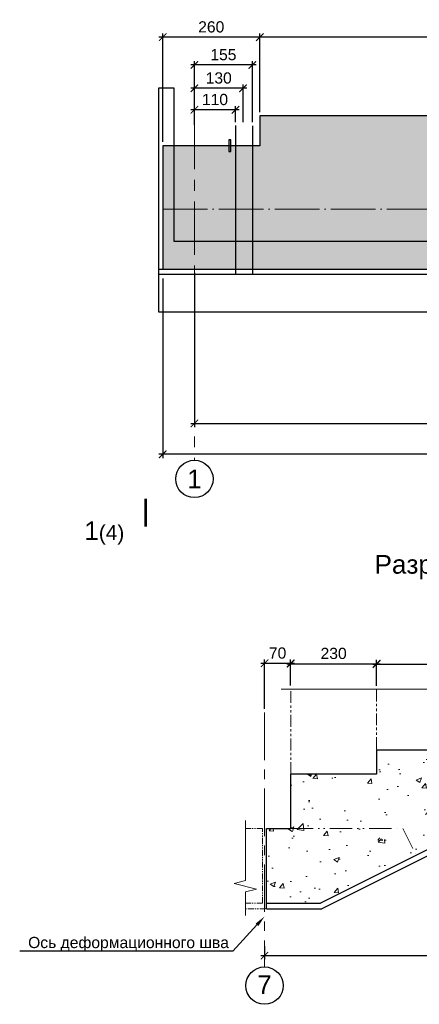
# Model space of a CAD drawing. Header units: millimetres. Extents: x 455957 to 840819, y 462720 to 618741.
# Tile 10 of 17: x 531182 to 541880, y 485490 to 511830. Entities that reach past the tile are written whole.
import ezdxf
from ezdxf import colors
from ezdxf.entities.mleader import LeaderData, LeaderLine
from ezdxf.math import Vec2, Vec3

# ---------------------------------------------------------------- set-up
doc = ezdxf.new("R2010")
doc.units = ezdxf.units.MM
for name, pattern in [('ACAD_ISO04W100', [30, 24, -3, 0, -3]), ('ACAD_ISO12W100', [21, 12, -3, 0, -3, 0, -3]), ('осевая', [50.8, 31.75, -6.35, 6.35, -6.35]), ('фантом', [63.5, 31.75, -6.35, 6.35, -6.35, 6.35, -6.35])]:
    doc.linetypes.add(name, pattern=pattern)
for name, color, linetype, lineweight in [('Бетон', 7, 'Continuous', 50), ('бетон_25', 2, 'Continuous', 25), ('ГТО-2_Размеры', 7, 'Continuous', 15), ('Отдел_Выноски(стрелка)', 7, 'Continuous', 15), ('Отдел_Заглавные надписи', 7, 'Continuous', 30), ('Отдел_Разрезы. Сечения. Узлы', 7, 'Continuous', 15), ('текст', 7, 'Continuous', 25)]:
    doc.layers.add(name, color=color, linetype=linetype, lineweight=lineweight)
for name, color, linetype in [('Оси', 1, 'осевая'), ('Размеры', 7, 'Continuous'), ('Штриховка', 7, 'Continuous')]:
    doc.layers.add(name, color=color, linetype=linetype)
doc.styles.add('arial', font='arial.ttf')
doc.styles.add('аrial', font='arial.ttf')
doc.styles.add('Рогун1', font='arial.ttf')
doc.dimstyles.new('100 мм', dxfattribs={"dimscale": 100, "dimtxt": 3.5, "dimasz": 2, "dimexe": 1, "dimexo": 1, "dimgap": 1.2, "dimtad": 1, "dimdec": 0, "dimlfac": 0.1, "dimrnd": 0.0001, "dimtxsty": 'Рогун1', "dimblk": 'ARCHTICK', "dimcen": 2.5, "dimdle": 1, "dimaunit": 1, "dimadec": 1, "dimazin": 0, "dimtfac": 1, "dimtdec": 0, "dimtmove": 1, "dimatfit": 3, "dimldrblk": 'ARCHTICK', "dimfxl": 1, "dimtfill": 1, "dimarcsym": 0})

# ---------------------------------------------------------------- blocks, each defined once
blk = doc.blocks.new('_ArchTick')
at = {"color": 0, "linetype": 'ByBlock', "const_width": 0.15}
blk.add_lwpolyline([(-0.5, -0.5), (0.5, 0.5)], dxfattribs=at)
blk = doc.blocks.new('*D71')
at = {"layer": 'Defpoints', "color": 0, "transparency": 16777216}
for p in [(535860, 505160), (550860, 505160), (550860, 501031)]:
    blk.add_point(p, dxfattribs=at)
at = {"layer": 'ГТО-2_Размеры', "color": 0, "lineweight": -2, "transparency": 16777216}
for p, q in [((535860, 505060), (535860, 500931)), ((550860, 505060), (550860, 500931)), ((535760, 501031), (550960, 501031))]:
    blk.add_line(p, q, dxfattribs=at)
at = {"layer": 'ГТО-2_Размеры', "color": 0, "lineweight": -2, "transparency": 16777216, "xscale": 200, "yscale": 200, "zscale": 200, "rotation": 180}
blk.add_blockref('_ArchTick', (535860, 501031), dxfattribs=at)
at = {"layer": 'ГТО-2_Размеры', "color": 0, "lineweight": -2, "transparency": 16777216, "xscale": 200, "yscale": 200, "zscale": 200}
blk.add_blockref('_ArchTick', (550860, 501031), dxfattribs=at)
at = {"layer": 'ГТО-2_Размеры', "color": 0, "transparency": 16777216, "insert": (543360, 501304), "char_height": 300, "attachment_point": 5, "style": 'Рогун1'}
blk.add_mtext('1500', dxfattribs=at)
blk = doc.blocks.new('*D74')
at = {"layer": 'Defpoints', "color": 0, "transparency": 16777216}
for p in [(535010, 505004), (595860, 503910), (535010, 500204)]:
    blk.add_point(p, dxfattribs=at)
at = {"layer": 'ГТО-2_Размеры', "color": 0, "lineweight": -2, "transparency": 16777216}
for p, q in [((535010, 504904), (535010, 500104)), ((595860, 503810), (595860, 500104)), ((595960, 500204), (534910, 500204))]:
    blk.add_line(p, q, dxfattribs=at)
at = {"layer": 'ГТО-2_Размеры', "color": 0, "lineweight": -2, "transparency": 16777216, "xscale": 200, "yscale": 200, "zscale": 200, "rotation": 180}
blk.add_blockref('_ArchTick', (535010, 500204), dxfattribs=at)
at = {"layer": 'ГТО-2_Размеры', "color": 0, "lineweight": -2, "transparency": 16777216, "xscale": 200, "yscale": 200, "zscale": 200}
blk.add_blockref('_ArchTick', (595860, 500204), dxfattribs=at)
at = {"layer": 'ГТО-2_Размеры', "color": 0, "transparency": 16777216, "insert": (564957, 500477), "char_height": 300, "attachment_point": 5, "style": 'Рогун1'}
blk.add_mtext('6085', dxfattribs=at)
blk = doc.blocks.new('*D85')
at = {"layer": 'Defpoints', "color": 0, "transparency": 16777216}
for p in [(537610, 511361), (537610, 509260), (549610, 509260)]:
    blk.add_point(p, dxfattribs=at)
at = {"layer": 'ГТО-2_Размеры', "color": 0, "lineweight": -2, "transparency": 16777216}
for p, q in [((549710, 511361), (537510, 511361)), ((537610, 509360), (537610, 511461)), ((549610, 509360), (549610, 511461))]:
    blk.add_line(p, q, dxfattribs=at)
at = {"layer": 'ГТО-2_Размеры', "color": 0, "lineweight": -2, "transparency": 16777216, "xscale": 200, "yscale": 200, "zscale": 200, "rotation": 180}
blk.add_blockref('_ArchTick', (537610, 511361), dxfattribs=at)
at = {"layer": 'ГТО-2_Размеры', "color": 0, "lineweight": -2, "transparency": 16777216, "xscale": 200, "yscale": 200, "zscale": 200}
blk.add_blockref('_ArchTick', (549610, 511361), dxfattribs=at)
at = {"layer": 'ГТО-2_Размеры', "color": 0, "transparency": 16777216, "insert": (543610, 511635), "char_height": 300, "attachment_point": 5, "style": 'Рогун1'}
blk.add_mtext('1200', dxfattribs=at)
blk = doc.blocks.new('*D86')
at = {"layer": 'Defpoints', "color": 0, "transparency": 16777216}
for p in [(535010, 511363), (537610, 509260), (535010, 508460)]:
    blk.add_point(p, dxfattribs=at)
at = {"layer": 'ГТО-2_Размеры', "color": 0, "lineweight": -2, "transparency": 16777216}
for p, q in [((537710, 511363), (534910, 511363)), ((535010, 508560), (535010, 511463)), ((537610, 509360), (537610, 511463))]:
    blk.add_line(p, q, dxfattribs=at)
at = {"layer": 'ГТО-2_Размеры', "color": 0, "lineweight": -2, "transparency": 16777216, "xscale": 200, "yscale": 200, "zscale": 200, "rotation": 180}
blk.add_blockref('_ArchTick', (535010, 511363), dxfattribs=at)
at = {"layer": 'ГТО-2_Размеры', "color": 0, "lineweight": -2, "transparency": 16777216, "xscale": 200, "yscale": 200, "zscale": 200}
blk.add_blockref('_ArchTick', (537610, 511363), dxfattribs=at)
at = {"layer": 'ГТО-2_Размеры', "color": 0, "transparency": 16777216, "insert": (536310, 511636), "char_height": 300, "attachment_point": 5, "style": 'Рогун1'}
blk.add_mtext('260', dxfattribs=at)
blk = doc.blocks.new('*D77')
at = {"layer": 'Defpoints', "color": 0, "transparency": 16777216}
for p in [(535860, 509996), (535860, 509256), (537160, 508988)]:
    blk.add_point(p, dxfattribs=at)
at = {"layer": 'ГТО-2_Размеры', "color": 0, "lineweight": -2, "transparency": 16777216}
for p, q in [((537260, 509996), (535760, 509996)), ((535860, 509356), (535860, 510096)), ((537160, 509088), (537160, 510096))]:
    blk.add_line(p, q, dxfattribs=at)
at = {"layer": 'ГТО-2_Размеры', "color": 0, "lineweight": -2, "transparency": 16777216, "xscale": 200, "yscale": 200, "zscale": 200, "rotation": 180}
blk.add_blockref('_ArchTick', (535860, 509996), dxfattribs=at)
at = {"layer": 'ГТО-2_Размеры', "color": 0, "lineweight": -2, "transparency": 16777216, "xscale": 200, "yscale": 200, "zscale": 200}
blk.add_blockref('_ArchTick', (537160, 509996), dxfattribs=at)
at = {"layer": 'ГТО-2_Размеры', "color": 0, "transparency": 16777216, "insert": (536510, 510269), "char_height": 300, "attachment_point": 5, "style": 'Рогун1'}
blk.add_mtext('130', dxfattribs=at)
blk = doc.blocks.new('*D91')
at = {"layer": 'Defpoints', "color": 0, "transparency": 16777216}
for p in [(535860, 509421), (535860, 508915), (536960, 508988)]:
    blk.add_point(p, dxfattribs=at)
at = {"layer": 'ГТО-2_Размеры', "color": 0, "lineweight": -2, "transparency": 16777216}
for p, q in [((535860, 509015), (535860, 509521)), ((536960, 509088), (536960, 509521)), ((537060, 509421), (535760, 509421))]:
    blk.add_line(p, q, dxfattribs=at)
at = {"layer": 'ГТО-2_Размеры', "color": 0, "lineweight": -2, "transparency": 16777216, "xscale": 200, "yscale": 200, "zscale": 200, "rotation": 180}
blk.add_blockref('_ArchTick', (535860, 509421), dxfattribs=at)
at = {"layer": 'ГТО-2_Размеры', "color": 0, "lineweight": -2, "transparency": 16777216, "xscale": 200, "yscale": 200, "zscale": 200}
blk.add_blockref('_ArchTick', (536960, 509421), dxfattribs=at)
at = {"layer": 'ГТО-2_Размеры', "color": 0, "transparency": 16777216, "insert": (536410, 509694), "char_height": 300, "attachment_point": 5, "style": 'Рогун1'}
blk.add_mtext('110', dxfattribs=at)
blk = doc.blocks.new('*D92')
at = {"layer": 'Defpoints', "color": 0, "transparency": 16777216}
for p in [(535860, 510620), (535860, 508915), (537410, 508988)]:
    blk.add_point(p, dxfattribs=at)
at = {"layer": 'ГТО-2_Размеры', "color": 0, "lineweight": -2, "transparency": 16777216}
for p, q in [((537510, 510620), (535760, 510620)), ((535860, 509015), (535860, 510720)), ((537410, 509088), (537410, 510720))]:
    blk.add_line(p, q, dxfattribs=at)
at = {"layer": 'ГТО-2_Размеры', "color": 0, "lineweight": -2, "transparency": 16777216, "xscale": 200, "yscale": 200, "zscale": 200, "rotation": 180}
blk.add_blockref('_ArchTick', (535860, 510620), dxfattribs=at)
at = {"layer": 'ГТО-2_Размеры', "color": 0, "lineweight": -2, "transparency": 16777216, "xscale": 200, "yscale": 200, "zscale": 200}
blk.add_blockref('_ArchTick', (537410, 510620), dxfattribs=at)
at = {"layer": 'ГТО-2_Размеры', "color": 0, "transparency": 16777216, "insert": (536635, 510894), "char_height": 300, "attachment_point": 5, "style": 'Рогун1'}
blk.add_mtext('155', dxfattribs=at)
blk = doc.blocks.new('*D175')
at = {"layer": 'Defpoints', "color": 0, "transparency": 16777216}
for p in [(537736, 487142), (552736, 487234), (552736, 486791)]:
    blk.add_point(p, dxfattribs=at)
at = {"layer": 'ГТО-2_Размеры', "color": 0, "lineweight": -2, "transparency": 16777216}
for p, q in [((537736, 487042), (537736, 486691)), ((552736, 487134), (552736, 486691)), ((537636, 486791), (552836, 486791))]:
    blk.add_line(p, q, dxfattribs=at)
at = {"layer": 'ГТО-2_Размеры', "color": 0, "lineweight": -2, "transparency": 16777216, "xscale": 200, "yscale": 200, "zscale": 200, "rotation": 180}
blk.add_blockref('_ArchTick', (537736, 486791), dxfattribs=at)
at = {"layer": 'ГТО-2_Размеры', "color": 0, "lineweight": -2, "transparency": 16777216, "xscale": 200, "yscale": 200, "zscale": 200}
blk.add_blockref('_ArchTick', (552736, 486791), dxfattribs=at)
at = {"layer": 'ГТО-2_Размеры', "color": 0, "transparency": 16777216, "insert": (545236, 487064), "char_height": 300, "attachment_point": 5, "style": 'Рогун1'}
blk.add_mtext('1500', dxfattribs=at)
blk = doc.blocks.new('*D178')
at = {"layer": 'Defpoints', "color": 0, "transparency": 16777216}
for p in [(549736, 494590), (540736, 493907), (549736, 493918)]:
    blk.add_point(p, dxfattribs=at)
at = {"layer": 'ГТО-2_Размеры', "color": 0, "lineweight": -2, "transparency": 16777216}
for p, q in [((540736, 494007), (540736, 494690)), ((549736, 494018), (549736, 494690)), ((540636, 494590), (549836, 494590))]:
    blk.add_line(p, q, dxfattribs=at)
at = {"layer": 'ГТО-2_Размеры', "color": 0, "lineweight": -2, "transparency": 16777216, "xscale": 200, "yscale": 200, "zscale": 200, "rotation": 180}
blk.add_blockref('_ArchTick', (540736, 494590), dxfattribs=at)
at = {"layer": 'ГТО-2_Размеры', "color": 0, "lineweight": -2, "transparency": 16777216, "xscale": 200, "yscale": 200, "zscale": 200}
blk.add_blockref('_ArchTick', (549736, 494590), dxfattribs=at)
at = {"layer": 'ГТО-2_Размеры', "color": 0, "transparency": 16777216, "insert": (545236, 494863), "char_height": 300, "attachment_point": 5, "style": 'Рогун1', "bg_fill": 3, "box_fill_scale": 1.1, "bg_fill_color": 256, "bg_fill_true_color": 13158600, "bg_fill_transparency": 0}
blk.add_mtext('900', dxfattribs=at)
blk = doc.blocks.new('*D179')
at = {"layer": 'Defpoints', "color": 0, "transparency": 16777216}
for p in [(540736, 494601), (538436, 493918), (540736, 493918)]:
    blk.add_point(p, dxfattribs=at)
at = {"layer": 'ГТО-2_Размеры', "color": 0, "lineweight": -2, "transparency": 16777216}
for p, q in [((538436, 494018), (538436, 494701)), ((540736, 494018), (540736, 494701)), ((538336, 494601), (540836, 494601))]:
    blk.add_line(p, q, dxfattribs=at)
at = {"layer": 'ГТО-2_Размеры', "color": 0, "lineweight": -2, "transparency": 16777216, "xscale": 200, "yscale": 200, "zscale": 200, "rotation": 180}
blk.add_blockref('_ArchTick', (538436, 494601), dxfattribs=at)
at = {"layer": 'ГТО-2_Размеры', "color": 0, "lineweight": -2, "transparency": 16777216, "xscale": 200, "yscale": 200, "zscale": 200}
blk.add_blockref('_ArchTick', (540736, 494601), dxfattribs=at)
at = {"layer": 'ГТО-2_Размеры', "color": 0, "transparency": 16777216, "insert": (539586, 494875), "char_height": 300, "attachment_point": 5, "style": 'Рогун1'}
blk.add_mtext('230', dxfattribs=at)
blk = doc.blocks.new('*D180')
at = {"layer": 'Defpoints', "color": 0, "transparency": 16777216}
for p in [(538436, 494612), (538436, 493918), (537736, 493294)]:
    blk.add_point(p, dxfattribs=at)
at = {"layer": 'ГТО-2_Размеры', "color": 0, "lineweight": -2, "transparency": 16777216}
for p, q in [((537736, 493394), (537736, 494712)), ((538436, 494018), (538436, 494712)), ((537636, 494612), (538536, 494612))]:
    blk.add_line(p, q, dxfattribs=at)
at = {"layer": 'ГТО-2_Размеры', "color": 0, "lineweight": -2, "transparency": 16777216, "xscale": 200, "yscale": 200, "zscale": 200, "rotation": 180}
blk.add_blockref('_ArchTick', (537736, 494612), dxfattribs=at)
at = {"layer": 'ГТО-2_Размеры', "color": 0, "lineweight": -2, "transparency": 16777216, "xscale": 200, "yscale": 200, "zscale": 200}
blk.add_blockref('_ArchTick', (538436, 494612), dxfattribs=at)
at = {"layer": 'ГТО-2_Размеры', "color": 0, "transparency": 16777216, "insert": (538086, 494885), "char_height": 300, "attachment_point": 5, "style": 'Рогун1'}
blk.add_mtext('70', dxfattribs=at)

msp = doc.modelspace()

# ---------------------------------------------------------------- hatches: boundary and pattern name
at = {"layer": 'Размеры', "lineweight": 15}
h = msp.add_hatch(dxfattribs=at)
h.set_pattern_fill('AR-CONC', color=256, scale=8, style=0)
h.set_pattern_definition([(50, (263437, 127668), (1457.4774, -127.5127), [152.4, -1676.4]), (355, (263437, 127668), (-281.9474, 1528.455), [121.92, -1341.1247]), (100.45144, (263558.4, 127657.4), (1175.53, 1400.942), [129.52, -1424.722]), (46.1842, (263437, 128074.4), (2168.632, -336.3386), [228.6, -2514.6]), (96.63556, (263617.7, 128046.4), (1899.233, 1979.409), [194.28, -2137.085]), (351.18415, (263437, 128074.4), (1899.233, 1979.409), [182.88, -2011.678]), (21, (263640.1, 127972.8), (1212.915, -818.1216), [152.4, -1676.4]), (326, (263640.1, 127972.8), (494.416, 1473.5037), [121.92, -1341.12]), (71.45144, (263741.2, 127904.7), (1707.3314, 655.382), [129.52, -1424.7195]), (37.5, (263436.94, 127668.04), (24.7088, 676.4403), [0, -1324.864, 0, -1361.44, 0, -1346.2]), (7.5, (263436.94, 127668.04), (534.5573, 801.4446), [0, -776.224, 0, -1294.384, 0, -513.08]), (327.5, (262983.8, 127668.04), (1084.72476, -45.82995), [0, -508, 0, -1584.96, 0, -2103.12]), (317.5, (262780.6, 127668), (1185.0335, 203.412), [0, -660.4, 0, -1052.576, 0, -1493.52])])
edge = h.paths.add_edge_path(flags=16)
edge.add_arc((540974.5490022, 490178.1543545), 282.2740615, 101.8410298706, 262.09451076)
edge.add_line((540935.7251854, 489898.5629436), (541516.9931518, 489898.5629436))
edge.add_arc((541453.9143862, 490174.6532283), 283.2044773, 282.8695610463, 441.065979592)
edge.add_line((541497.8951857, 490454.4218206), (540916.6272194, 490454.4218206))
edge = h.paths.add_edge_path(flags=16)
edge.add_arc((540502.0683574, 490985.1847376), 283.2044773, 282.8695610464, 441.065979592)
edge.add_line((540546.0491569, 491264.9533299), (539964.7811906, 491264.9533299))
edge.add_arc((540022.7029735, 490988.6858637), 282.2740615, 101.8410298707, 262.0945107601)
edge.add_line((539983.8791567, 490709.0944529), (540565.147123, 490709.0944529))
edge = h.paths.add_edge_path(flags=16)
edge.add_arc((550379.2201624, 490979.5239171), 282.2740615, 101.8410298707, 262.0945107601)
edge.add_line((550340.3963456, 490699.9325062), (550921.6643119, 490699.9325062))
edge.add_arc((550858.5855463, 490976.0227909), 283.2044773, 282.8695610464, 441.065979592)
edge.add_line((550902.5663458, 491255.7913832), (550321.2983795, 491255.7913832))
h.paths.add_polyline_path([(552036.1545649, 491645.7003661), (549736.1545649, 491645.7003661), (549736.1545649, 492295.7003661), (540736.1545649, 492295.7003661), (540736.1545649, 491645.7003661), (538436.1545649, 491645.7003661), (538436.1545649, 490195.7003661), (537786.1545649, 490195.7003661), (537786.1545649, 488195.7003661), (539236.1545649, 488195.7003661), (543436.1545649, 490295.7003661), (552036.1545649, 490295.7003661)])
at = {"layer": 'Штриховка', "lineweight": 13}
h = msp.add_hatch(dxfattribs=at)
h.set_pattern_fill('AR-CONC', color=256, scale=10)
h.set_pattern_definition([(50, (188136, -8668.5), (1821.8467, -159.391), [190.5, -2095.5]), (355, (188136, -8668.5), (-352.434, 1910.5685), [152.4, -1676.406]), (100.45144, (188287.8, -8681.7), (1469.4125, 1751.1775), [161.9, -1780.9024]), (46.1842, (188136, -8160.5), (2710.7904, -420.423), [285.75, -3143.25]), (96.63556, (188362, -8195.5), (2374.041, 2474.261), [242.85, -2671.356]), (351.18415, (188136, -8160.5), (2374.041, 2474.261), [228.6, -2514.597]), (21, (188390, -8287.5), (1516.144, -1022.652), [190.5, -2095.5]), (326, (188390, -8287.5), (618.0203, 1841.8797), [152.4, -1676.4]), (71.45144, (188516.3, -8372.7), (2134.164, 819.2277), [161.9, -1780.8994]), (37.5, (188136, -8668.46), (30.88603, 845.5504), [0, -1656.08, 0, -1701.8, 0, -1682.75]), (7.5, (188136, -8668.5), (668.1966, 1001.8057), [0, -970.28, 0, -1617.98, 0, -641.35]), (327.5, (187569.6, -8668.46), (1355.90595, -57.28744), [0, -635, 0, -1981.2, 0, -2628.9]), (317.5, (187315.6, -8668.5), (1481.2918, 254.265), [0, -825.5, 0, -1315.72, 0, -1866.9])])
h.paths.add_polyline_path([(537610.0904318, 508459.6469776), (535010.0904318, 508459.6469776), (535010.0904318, 505159.6469776), (594860.0904318, 505159.6469776), (595560.0904318, 505159.6478327), (595560.0904318, 508459.6478327), (594110.090432, 508459.6469776), (594110.090432, 509259.6469776), (582110.0904319, 509259.6469776), (582110.0904319, 508459.6469776), (579610.0904319, 508459.6469776), (579610.0904319, 509259.6469776), (567610.0904315, 509259.6469776), (567610.0904315, 508459.6469776), (564110.090432, 508459.6469776), (564110.090432, 509259.6469776), (552110.0904319, 509259.6469776), (552110.0904319, 508459.6469776), (549610.0904319, 508459.6469776), (549610.0904319, 509259.6469776), (537610.0904318, 509259.6469776)])

# ---------------------------------------------------------------- linework, layer by layer
at = {"lineweight": 30}
for points in [[(536960.0904318, 508995.731546), (536960.0904318, 505009.5609704)], [(537410.0904318, 508990.427905), (537410.0904318, 505009.5609704)]]:
    msp.add_lwpolyline(points, dxfattribs=at)
at = {"color": 6, "lineweight": 25}
msp.add_lwpolyline([(536836.2095587, 508299.6472325), (536836.2095587, 508619.6472325), (536783.9713049, 508619.6472325), (536783.9713049, 508299.6472325)], close=True, dxfattribs=at)
at = {"color": 4, "linetype": 'ACAD_ISO04W100', "lineweight": 15, "ltscale": 50}
msp.add_lwpolyline([(535010.0904318, 506759.6469776), (595610.0904318, 506759.6469776)], dxfattribs=at)
at = {"color": 3, "lineweight": 25}
msp.add_lwpolyline([(596301.0556285, 505161.0022886), (597610.0904315, 505161.0022886), (597645.3253341, 505009.5609704), (597145.5006282, 504759.6486174), (594574.6802354, 504759.6486174), (594074.8555294, 505009.5609704), (534910.0904318, 505009.5609704), (534910.0904318, 505159.6469776), (535010.0904318, 505159.6469776)], dxfattribs=at)
at = {"linetype": 'Continuous', "lineweight": 15, "ltscale": 100}
for points in [[(553507.6502854, 493917.905926), (545663.751532, 493917.905926), (545588.751532, 494217.905926), (545438.751532, 493617.905926), (545363.751532, 493917.905926), (538178.7805319, 493917.905926), (545363.751532, 493917.905926), (545438.751532, 493617.905926), (545588.751532, 494217.905926), (545663.751532, 493917.905926)], [(537224.4069277, 487860.9447514), (537224.4069277, 488498.1134392), (537524.4069277, 488573.1134392), (536924.4069277, 488723.1134392), (537224.4069277, 488798.1134392), (537224.4069277, 490410.9128446), (537224.4069277, 488798.1134392), (536924.4069277, 488723.1134392), (537524.4069277, 488573.1134392), (537224.4069277, 488498.1134392)]]:
    msp.add_lwpolyline(points, close=True, dxfattribs=at)
msp.add_circle((535860.0904318, 499543.8676067), 500)
at = {"layer": 'Бетон', "color": 1, "lineweight": 25, "ltscale": 10}
msp.add_lwpolyline([(596110.0904318, 505909.6469776), (597861.3918984, 505909.6469776), (597861.3918984, 504009.6469776), (534910.0904318, 504009.6469776), (534910.0904318, 510009.6469776), (535310.0904318, 510009.6469776), (535310.0904318, 505909.6469776), (595610.0904318, 505909.6469776)], dxfattribs=at)
at = {"layer": 'Бетон', "color": 2, "lineweight": 25, "ltscale": 10}
msp.add_lwpolyline([(595610.0904318, 505159.6486879), (595610.0904318, 508459.6469776), (594110.090432, 508459.6469776), (594110.090432, 509259.6469776), (582110.0904319, 509259.6469776), (582110.0904319, 508459.6469776), (579610.0904319, 508459.6469776), (579610.0904319, 509259.6469776), (567610.0904315, 509259.6469776), (567610.0904315, 508459.6469776), (564110.090432, 508459.6469776), (564110.090432, 509259.6469776), (552110.0904319, 509259.6469776), (552110.0904319, 508459.6469776), (549610.0904319, 508459.6469776), (549610.0904319, 509259.6469776), (537610.0904318, 509259.6469776), (537610.0904318, 508459.6469776), (535010.0904318, 508459.6469776), (535010.0904318, 505159.6469776)], close=True, dxfattribs=at)
at = {"layer": 'бетон_25', "color": 7, "linetype": 'фантом', "lineweight": 15, "ltscale": 10}
for p, q in [((538436.1545649, 491645.7003661), (538436.1545649, 493917.905926)), ((540736.1545649, 493906.9064024), (540736.1545649, 492295.7003661))]:
    msp.add_line(p, q, dxfattribs=at)
at = {"layer": 'бетон_25', "color": 7, "linetype": 'фантом', "lineweight": 15, "ltscale": 5}
for p, q in [((537686.1545649, 490195.7003661), (537224.4069277, 490195.7003661)), ((537686.1545649, 488195.7003661), (537686.1545649, 490195.7003661)), ((537686.1545649, 488195.7003661), (537224.4069277, 488195.7003661)), ((537765.684261, 488045.7003661), (537228.6545649, 488045.7003661))]:
    msp.add_line(p, q, dxfattribs=at)
at = {"layer": 'бетон_25'}
for p in [(543471.5647615, 490145.7003661), (537786.1545649, 488045.7003661)]:
    msp.add_line(p, (539271.5647615, 488045.7003661), dxfattribs=at)
at = {"layer": 'бетон_25', "color": 7, "linetype": 'ACAD_ISO12W100', "lineweight": 15, "ltscale": 50}
msp.add_lwpolyline([(538436.1545649, 490195.7003661), (541436.1545649, 490195.7003661), (541796.1545649, 489475.7003661)], dxfattribs=at)
at = {"layer": 'Оси', "linetype": 'осевая', "lineweight": 15, "ltscale": 40}
msp.add_line((537736.1545649, 493293.6605667), (537736.1545649, 486489.6121362), dxfattribs=at)
at = {"layer": 'Оси', "linetype": 'осевая', "lineweight": 15, "ltscale": 45}
msp.add_lwpolyline([(535860.0904318, 509256.3724091), (535860.0904318, 500043.8676067)], dxfattribs=at)
at = {"layer": 'Оси', "color": 7, "linetype": 'Continuous', "lineweight": 30}
msp.add_circle((537736.1545649, 485989.6121362), 500, dxfattribs=at)
at = {"layer": 'Отдел_Разрезы. Сечения. Узлы'}
msp.add_lwpolyline([(534556.7728434, 499013.9797898, 75, 75, 0), (534556.2276757, 498263.9799879, 75, 75, 0), (534556.4093983, 498513.9799219, 0, 100, 0), (534056.4095303, 498514.343367, 0, 0, 0), (533306.4097285, 498514.8885347, 0, 0, 0)], format="xyseb", dxfattribs=at)
at = {"layer": 'Размеры'}
for p, q in [((540736.1545649, 492295.7003661), (549736.1545649, 492295.7003661)), ((540736.1545649, 492295.7003661), (540736.1545649, 491645.7003661)), ((538436.1545649, 490195.7003661), (538436.1545649, 491645.7003661)), ((540736.1545649, 491645.7003661), (538436.1545649, 491645.7003661)), ((543436.1545649, 490295.7003661), (539236.1545649, 488195.7003661)), ((537786.1545649, 488045.7003661), (537786.1545649, 490195.7003661)), ((537786.1545649, 490195.7003661), (538436.1545649, 490195.7003661)), ((537786.1545649, 488195.7003661), (539236.1545649, 488195.7003661))]:
    msp.add_line(p, q, dxfattribs=at)

# ---------------------------------------------------------------- texts
at = {"insert": (532911.1814282, 498407.9752282), "char_height": 2.5, "attachment_point": 1, "style": 'аrial'}
msp.add_mtext_dynamic_manual_height_columns('{\\H200x;1\\H0.8x;(4)}', width=3148.469281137, gutter_width=12.5, heights=[0], dxfattribs=at)
at = {"layer": 'Оси', "color": 7, "linetype": 'Continuous', "insert": (537733.9274138, 486011.8205991), "char_height": 500, "width": 6723.717614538, "attachment_point": 5, "style": 'arial'}
msp.add_mtext('\\pxqc;7', dxfattribs=at)
at = {"layer": 'Отдел_Заглавные надписи', "insert": (535860.0904318, 499543.8676067), "char_height": 500, "width": 487.007697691, "attachment_point": 5, "style": 'arial'}
msp.add_mtext('1', dxfattribs=at)
at = {"layer": 'текст', "insert": (543622.403519, 497184.114898), "char_height": 500, "width": 8681.268769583, "attachment_point": 5, "style": 'arial'}
msp.add_mtext('Разрез 3-3 (1:100)', dxfattribs=at)

# ---------------------------------------------------------------- dimensions: what is measured, and where the dimension line sits
at = {"layer": 'ГТО-2_Размеры'}
for base, p1, p2, picture, middle in [((535010.0904318, 511362.7078944), (537610.0904318, 509259.6469776), (535010.0904318, 508459.6469776), '*D86', (536310.0904318, 511635.8797907)), ((537610.0904317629, 511361.457894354), (549610.0904318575, 509259.6469775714), (537610.0904317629, 509259.6469775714), '*D85', (543610.0904318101, 511634.6297906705)), ((550860.0904317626, 501031.1834882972), (535860.0904317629, 505159.6469775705), (550860.0904317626, 505159.6469775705), '*D71', (543360.0904317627, 501304.3553846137)), ((538436.1545649, 494612.3019742), (537736.1545649, 493293.6605667), (538436.1545649, 493917.905926), '*D180', (538086.1545649, 494885.4738705)), ((552736.1545649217, 486790.6395805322), (537736.1545649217, 487141.5590014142), (552736.1545649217, 487233.6338307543), '*D175', (545236.1545649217, 487063.8114768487))]:
    dim = msp.add_linear_dim(base=base, p1=p1, p2=p2, dimstyle='100 мм', override={"dimtxt": 3, "dimdec": 6, "dimtfill": 0}, dxfattribs=at)
    dim.commit()
    dim.dimension.update_dxf_attribs({"geometry": picture, "text_midpoint": middle})
for base, p1, p2, picture, middle in [((535860.0904318, 510620.3456257), (537410.0904318, 508987.5653268), (535860.0904318, 508914.5923923), '*D92', (536635.0904318, 510620.3456257)), ((535860.0904318, 509996.0415763), (537160.0904318, 508987.5653268), (535860.0904318, 509256.3724091), '*D77', (536510.0904318, 509996.0415763)), ((535860.0904318, 509421.0415763), (536960.0904318, 508987.5653268), (535860.0904318, 508914.5923923), '*D91', (536410.0904318, 509421.0415763)), ((535010.090431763, 500204.0476998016), (595860.0904317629, 503909.6469775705), (535010.090431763, 505004.2595301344), '*D74', (564956.6048659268, 500204.0476998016))]:
    dim = msp.add_linear_dim(base=base, p1=p1, p2=p2, dimstyle='100 мм', override={"dimtxt": 3, "dimdec": 6, "dimtfill": 0}, dxfattribs=at)
    dim.commit()
    dim.dimension.update_dxf_attribs({"geometry": picture, "text_midpoint": middle, "dimtype": 160})

# ---------------------------------------------------------------- leaders
at = {"layer": 'Отдел_Выноски(стрелка)'}
ml = msp.add_multileader_mtext('Standard', dxfattribs=at)
ml.set_content('Ось деформационного шва', color=256, style='arial')
ml.set_leader_properties()
ml.build(insert=Vec2(0, 0))
ml.multileader.update_dxf_attribs({"text_left_attachment_type": 6, "text_right_attachment_type": 6, "dogleg_length": 136.6171409, "arrow_head_size": 300})
ctx = ml.context
ctx.base_point, ctx.char_height, ctx.arrow_head_size, ctx.plane_origin = Vec3(531405.690544, 486909.8792173), 300, 300, Vec3(532858.9772408, 504803.6185026)
ctx.left_attachment, ctx.right_attachment = 6, 6
notes = []
notes.append((ctx, [(1, (1, 1, 0), (536885.9393357, 486909.8792173), (-1, 0), 136.6171409, [(0, [(537736.1545649, 487837.5512915)], 0, [])])]))
ctx.mtext.insert, ctx.mtext.width, ctx.mtext.defined_height, ctx.mtext.flow_direction = Vec3(531407.690544, 487293.1670754), 5632.309506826, 383.2878581, 5
for ctx, leaders in notes:
    for number, flags, end, landing, length, lines in leaders:
        leader = LeaderData()
        leader.index, (leader.has_last_leader_line, leader.has_dogleg_vector, leader.attachment_direction) = number, flags
        leader.last_leader_point, leader.dogleg_vector, leader.dogleg_length = Vec3(end), Vec3(landing), length
        for number, points, colour, breaks in lines:
            line = LeaderLine()
            line.index, line.vertices, line.color, line.breaks = number, Vec3.list(points), colors.encode_raw_color(colour), breaks
            leader.lines.append(line)
        ctx.leaders.append(leader)

# ---------------------------------------------------------------- next in the draw order: dimensions: what is measured, and where the dimension line sits
at = {"layer": 'ГТО-2_Размеры'}
dim = msp.add_linear_dim(base=(549736.1545649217, 494590.3029270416), p1=(540736.1545649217, 493906.9064024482), p2=(549736.1545649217, 493917.9059260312), dimstyle='100 мм', override={"dimtxt": 3, "dimdec": 6, "dimtfill": 1}, dxfattribs=at)
dim.commit()
dim.dimension.update_dxf_attribs({"geometry": '*D178', "text_midpoint": (545236.1545649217, 494863.4748233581)})

# ---------------------------------------------------------------- next in the draw order: dimensions: what is measured, and where the dimension line sits
dim = msp.add_linear_dim(base=(540736.1545649, 494601.3024506), p1=(538436.1545649, 493917.905926), p2=(540736.1545649, 493917.905926), dimstyle='100 мм', override={"dimtxt": 3, "dimdec": 6, "dimtfill": 0}, dxfattribs=at)
dim.commit()
dim.dimension.update_dxf_attribs({"geometry": '*D179', "text_midpoint": (539586.1545649, 494874.5766662)})

doc.saveas('drawing.dxf')
